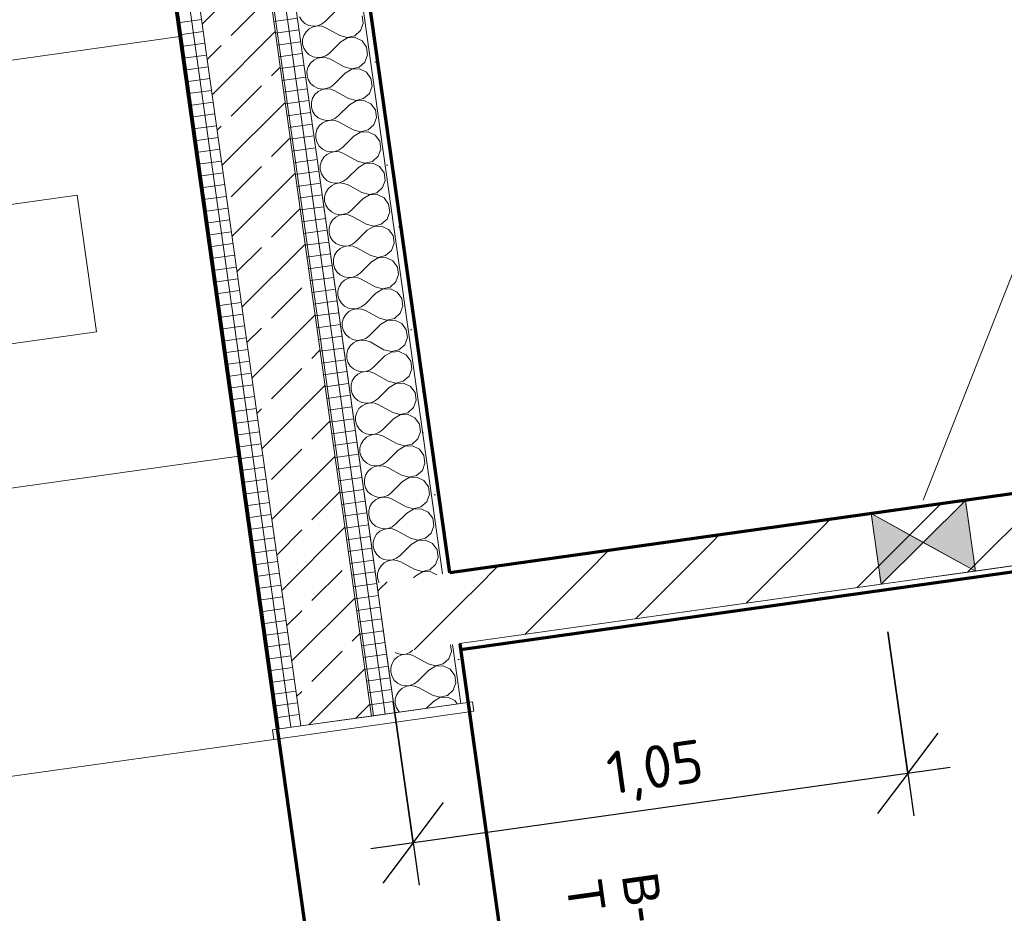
# Model space of a CAD drawing. Header units: millimetres. Extents: x 1523 to 73943, y -91729 to 10268.
# Tile 28 of 39: x 54752 to 56822, y -57042 to -55164. Entities that reach past the tile are written whole.
import ezdxf

# ---------------------------------------------------------------- set-up
doc = ezdxf.new("R2010")
doc.units = ezdxf.units.MM
for name, pattern in [('CAx_nichtHalbton', [20001.0584, 10000, -0.5292, 10000, -0.5292]), ('IMPORT-STRICHPUNKT _7_', [20, 10, -5, 0, -5]), ('Verdeckt 2x', [3.572, 2.3813, -1.1907])]:
    doc.linetypes.add(name, pattern=pattern)
for name, color, linetype, lineweight, true_color in [('20 A--Deckenkonstruktion _Ortbeton_', 7, 'Continuous', 13, 0x656565), ('90 A--Achsraster _1_50_', 7, 'IMPORT-STRICHPUNKT _7_', 13, 0x656565), ('97 A--Etiketten _ Deckensprung', 7, 'Continuous', 13, 0x656565), ('AD', 1, 'Continuous', 13, 0xff0000), ('Neubau_10 A--Wand innen _ Ausbau', 7, 'Continuous', 13, 0x656565), ('Neubau_10 A--Wand innen _tragend_', 7, 'Continuous', 13, 0x656565), ('Neubau_20 A--Gründungsbelag', 7, 'Continuous', 13, 0x656565), ('Xref_706_5_--_ÜP_-1_000_16_Übersichtsplan UG_IFC 2025_01_13_dwg', 7, 'Continuous', 13, 0x767676), ('XX', 7, 'Continuous', 18, 0x804040)]:
    doc.layers.add(name, color=color, linetype=linetype, lineweight=lineweight, true_color=true_color)
for name, color, linetype, lineweight in [('AD_Detail', 7, 'Continuous', 13), ('Ax-50_BM-Bem', 7, 'Continuous', 9), ('Ax_BM-Bem', 7, 'Continuous', 9), ('GB_HLS-OBJ', 7, 'Continuous', 18), ('M-EQPM-___-IDEN', 7, 'Continuous', 9)]:
    doc.layers.add(name, color=color, linetype=linetype, lineweight=lineweight)
doc.styles.add('Arial', font='arial.ttf', dxfattribs={"height": 75})
doc.styles.add('ISOCPEUR_2', font='isocpeur.ttf', dxfattribs={"height": 90})
doc.dimstyles.new('KI_1_8_mm_Isocpeur__cm_m__Aufrundung_auf_5_mm_ELT_Gesamtbemaßung_1', dxfattribs={"dimscale": 304.8, "dimtxt": 89.638306, "dimasz": 0.492126, "dimexe": 0.295276, "dimexo": 0.0625, "dimgap": 0.049213, "dimtad": 1, "dimlfac": 0.001, "dimrnd": 0.005, "dimzin": 0, "dimdsep": 46, "dimtxsty": 'ISOCPEUR_2', "dimblk1": 'OBLIQUE', "dimblk2": 'OBLIQUE', "dimsah": 1, "dimcen": 0.09, "dimdle": 0.295276, "dimadec": 0, "dimazin": 0, "dimtfac": 1, "dimtdec": 4, "dimtix": 1, "dimtmove": 0, "dimatfit": 3, "dimfxl": 0.984252, "dimfxlon": 1, "dimtvp": 1, "dimtfill": 1, "dimtolj": 1, "dimtzin": 0, "dimlwd": 25, "dimlwe": 25, "dimarcsym": 2})
pattern_1 = [(86.336, (0, 0), (-86.42598, 5.53439), [0, -50]), (86.336, (-41.615, 27.72), (-86.42598, 5.53439), [0, -50])]
pattern_2 = [(184.336, (0, 0), (-1.890132, 24.928446), []), (274.336, (0, 0), (24.928446, 1.890132), [])]

# ---------------------------------------------------------------- blocks, each defined once
blk = doc.blocks.new('SuD_WD_TB Allgemein - SuD_WD_TB Allgemein-38472476-SuD_-1UG gesamt Plot  - Blatt 9')
at = {"layer": 'AD', "lineweight": 18, "true_color": 0x008040}
blk.add_hatch(color=116, dxfattribs=at).paths.add_polyline_path([(-150, -100), (0, -100), (-75, 0)])
at = {"layer": 'AD_Detail', "lineweight": 18, "true_color": 0x008040}
blk.add_hatch(color=116, dxfattribs=at).paths.add_polyline_path([(-150, 100), (-75, 0), (0, 100)])
at = {"layer": 'AD', "color": 7}
for p, q in [((-150, -100), (0, 100)), ((-150, 100), (0, -100)), ((-150, -100), (-150, 100)), ((-150, 100), (0, 100)), ((0, 100), (0, -100)), ((0, -100), (-150, -100))]:
    blk.add_line(p, q, dxfattribs=at)
at = {"layer": 'AD_Detail'}
for p, q in [((0, 100), (-150, 100)), ((-150, 100), (-75, 0)), ((-75, 0), (0, 100)), ((-75, 0), (-150, -100)), ((0, -100), (-75, 0)), ((-150, -100), (0, -100))]:
    blk.add_line(p, q, dxfattribs=at)
blk = doc.blocks.new('Xref_706_5_--_ÜP_-1_000_11_Übersichtsplan UG_IFC 2024_09_30_dwg__X53-41959618-SuD_-1UG gesamt Plot  - Blatt 9')
at = {"layer": 'Neubau_10 A--Wand innen _tragend_', "color": 9, "true_color": 0xcbcbcb, "flags": 128}
for points in [[(56687.2, -1237), (56701.5, -1236.6), (56716, -1243.9), (56725.4, -1257.1), (56727.4, -1273.2), (56721.5, -1288.4), (56702.3, -1315.6), (56698.1, -1323.8), (56696.3, -1332.8), (56697, -1342), (56700.2, -1350.6), (56705.6, -1358), (56712.9, -1363.7), (56721.4, -1367.2), (56730.5, -1368.2), (56739.6, -1366.6), (56747.9, -1362.7), (56754.8, -1356.6), (56759.8, -1348.9), (56762.5, -1340.1), (56762.7, -1330.9), (56760.3, -1322), (56755.6, -1314.1), (56734.9, -1288), (56728.2, -1273.2), (56729.2, -1257), (56737.8, -1243.2), (56751.9, -1235.1), (56768.1, -1234.7), (56782.6, -1241.9), (56792, -1255.2), (56794, -1271.3), (56788.2, -1286.4), (56769, -1313.7), (56764.8, -1321.9), (56762.9, -1330.9), (56763.6, -1340), (56766.8, -1348.7), (56772.3, -1356.1), (56779.5, -1361.7), (56788, -1365.2), (56797.2, -1366.2), (56806.2, -1364.7), (56814.5, -1360.7), (56815.8, -1359.6)], [(56812.2, -1236.8), (56804.4, -1241.3), (56795.9, -1255.1), (56794.8, -1271.3), (56801.5, -1286.1), (56814.1, -1301.9)], [(56690.6, -1354.7), (56693.2, -1350.8), (56695.8, -1342), (56696, -1332.8), (56693.7, -1323.9), (56689.5, -1316.9)]]:
    blk.add_lwpolyline(points, dxfattribs=at)
blk = doc.blocks.new('Xref_706_5_--_ÜP_-1_000_11_Übersichtsplan UG_IFC 2024_09_30_dwg__X55-41959620-SuD_-1UG gesamt Plot  - Blatt 9')
at = {"layer": 'Neubau_10 A--Wand innen _tragend_', "color": 9, "true_color": 0xcbcbcb, "flags": 128}
for points in [[(55689.4, -1345.1), (55668.7, -1319), (55661.9, -1304.3), (55663, -1288.1), (55671.6, -1274.3), (55685.7, -1266.2), (55701.9, -1265.7), (55716.4, -1273), (55725.8, -1286.2), (55727.8, -1302.3), (55722, -1317.5), (55702.8, -1344.7), (55698.5, -1352.9), (55696.7, -1361.9), (55697.4, -1371.1), (55700.6, -1379.7), (55706, -1387.1), (55713.3, -1392.8), (55721.8, -1396.3), (55731, -1397.3), (55740, -1395.7), (55748.3, -1391.8), (55755.2, -1385.7), (55760.2, -1378), (55762.9, -1369.2), (55763.1, -1360), (55760.7, -1351.1), (55756.1, -1343.2), (55735.3, -1317.1), (55728.6, -1302.3), (55729.6, -1286.1), (55738.2, -1272.3), (55752.3, -1264.3), (55768.5, -1263.8), (55783.1, -1271), (55792.4, -1284.3), (55794.5, -1300.4), (55788.6, -1315.6), (55769.4, -1342.8), (55765.2, -1351), (55763.4, -1360), (55764.1, -1369.2), (55767.3, -1377.8), (55772.7, -1385.2), (55779.9, -1390.9), (55788.5, -1394.3), (55797.6, -1395.3), (55806.7, -1393.8), (55815, -1389.8), (55821.9, -1383.8), (55826.9, -1376), (55829.5, -1367.2), (55829.7, -1358), (55827.4, -1349.2), (55822.7, -1341.2), (55801.9, -1315.2), (55795.2, -1300.4), (55796.3, -1284.2), (55804.9, -1270.4), (55819, -1262.3), (55835.2, -1261.8), (55849.7, -1269.1), (55859.1, -1282.4), (55861.1, -1298.5), (55855.2, -1313.6), (55836, -1340.9), (55831.8, -1349), (55830, -1358), (55830.7, -1367.2), (55833.9, -1375.8), (55839.3, -1383.3), (55846.6, -1388.9), (55855.1, -1392.4), (55864.2, -1393.4), (55873.3, -1391.9), (55881.6, -1387.9), (55888.5, -1381.8), (55893.5, -1374.1), (55896.2, -1365.3), (55896.4, -1356.1), (55894, -1347.2), (55889.3, -1339.3), (55868.6, -1313.2), (55861.9, -1298.4), (55862.9, -1282.2), (55871.5, -1268.5), (55885.6, -1260.4), (55901.8, -1259.9), (55916.3, -1267.2), (55925.7, -1280.4), (55927.7, -1296.5), (55921.9, -1311.7), (55902.7, -1338.9), (55898.5, -1347.1), (55896.6, -1356.1), (55897.3, -1365.3), (55900.5, -1373.9), (55906, -1381.3), (55913.2, -1387), (55921.7, -1390.4), (55930.9, -1391.4), (55939.9, -1389.9), (55948.2, -1386), (55955.2, -1379.9), (55960.1, -1372.2), (55962.8, -1363.4), (55963, -1354.2), (55960.7, -1345.3), (55956, -1337.4), (55935.2, -1311.3), (55928.5, -1296.5), (55929.6, -1280.3), (55938.1, -1266.5), (55952.2, -1258.4), (55968.5, -1258), (55983, -1265.2), (55992.4, -1278.5), (55994.4, -1294.6), (55988.5, -1309.7), (55969.3, -1337), (55965.1, -1345.1), (55963.3, -1354.2), (55964, -1363.3), (55967.2, -1372), (55972.6, -1379.4), (55979.9, -1385), (55988.4, -1388.5), (55997.5, -1389.5), (56006.6, -1388), (56014.9, -1384), (56021.8, -1377.9), (56026.8, -1370.2), (56029.5, -1361.4), (56029.6, -1352.2), (56027.3, -1343.3), (56022.6, -1335.4)], [(56022.6, -1335.4), (56001.8, -1309.3), (55995.1, -1294.6), (55996.2, -1278.4), (56004.8, -1264.6), (56018.9, -1256.5), (56035.1, -1256), (56049.6, -1263.3), (56059, -1276.5), (56061, -1292.6), (56055.2, -1307.8), (56035.9, -1335), (56031.7, -1343.2), (56029.9, -1352.2), (56030.6, -1361.4), (56033.8, -1370), (56039.2, -1377.4), (56046.5, -1383.1), (56055, -1386.6), (56064.2, -1387.6), (56073.2, -1386), (56081.5, -1382.1), (56088.4, -1376), (56093.4, -1368.3), (56096.1, -1359.5), (56096.3, -1350.3), (56093.9, -1341.4), (56089.3, -1333.5), (56068.5, -1307.4), (56061.8, -1292.6), (56062.8, -1276.4), (56071.4, -1262.6), (56085.5, -1254.6), (56101.7, -1254.1), (56116.3, -1261.3), (56125.6, -1274.6), (56127.6, -1290.7), (56121.8, -1305.9), (56102.6, -1333.1), (56098.4, -1341.3), (56096.5, -1350.3), (56097.3, -1359.4), (56100.5, -1368.1), (56105.9, -1375.5), (56113.1, -1381.2), (56121.6, -1384.6), (56130.8, -1385.6), (56139.9, -1384.1), (56148.2, -1380.1), (56155.1, -1374.1), (56160.1, -1366.3), (56162.7, -1357.5), (56162.9, -1348.3), (56160.6, -1339.5), (56155.9, -1331.5), (56135.1, -1305.5), (56128.4, -1290.7), (56129.5, -1274.5), (56138.1, -1260.7), (56152.1, -1252.6), (56168.4, -1252.1), (56182.9, -1259.4), (56192.3, -1272.6), (56194.3, -1288.8), (56188.4, -1303.9), (56169.2, -1331.1), (56165, -1339.3), (56163.2, -1348.3), (56163.9, -1357.5), (56167.1, -1366.1), (56172.5, -1373.6), (56179.8, -1379.2), (56188.3, -1382.7), (56197.4, -1383.7), (56206.5, -1382.1), (56214.8, -1378.2), (56221.7, -1372.1), (56226.7, -1364.4), (56229.4, -1355.6), (56229.6, -1346.4), (56227.2, -1337.5), (56222.5, -1329.6), (56201.8, -1303.5), (56195, -1288.7), (56196.1, -1272.5), (56204.7, -1258.8), (56218.8, -1250.7), (56235, -1250.2), (56249.5, -1257.5), (56258.9, -1270.7), (56260.9, -1286.8), (56255.1, -1302), (56235.9, -1329.2), (56231.6, -1337.4), (56229.8, -1346.4), (56230.5, -1355.6), (56233.7, -1364.2), (56239.2, -1371.6), (56246.4, -1377.3), (56254.9, -1380.7), (56264.1, -1381.7), (56273.1, -1380.2), (56281.4, -1376.3), (56288.3, -1370.2), (56293.3, -1362.5), (56296, -1353.7), (56296.2, -1344.5), (56293.9, -1335.6), (56289.2, -1327.7), (56268.4, -1301.6), (56261.7, -1286.8), (56262.7, -1270.6), (56271.3, -1256.8), (56285.4, -1248.7), (56301.6, -1248.3), (56316.2, -1255.5), (56325.6, -1268.8), (56327.6, -1284.9), (56321.7, -1300), (56302.5, -1327.3), (56298.3, -1335.4), (56296.5, -1344.5), (56297.2, -1353.6), (56300.4, -1362.2), (56305.8, -1369.7), (56313, -1375.3), (56321.6, -1378.8), (56330.7, -1379.8), (56339.8, -1378.3), (56348.1, -1374.3), (56355, -1368.2), (56360, -1360.5), (56362.7, -1351.7), (56362.8, -1342.5), (56360.5, -1333.6), (56355.8, -1325.7), (56335, -1299.6), (56328.3, -1284.9), (56329.4, -1268.7), (56338, -1254.9), (56352.1, -1246.8), (56368.3, -1246.3), (56382.8, -1253.6), (56392.2, -1266.8), (56394.2, -1282.9), (56388.4, -1298.1), (56369.1, -1325.3), (56364.9, -1333.5), (56363.1, -1342.5), (56363.8, -1351.7), (56367, -1360.3), (56372.4, -1367.7), (56379.7, -1373.4), (56388.2, -1376.9), (56397.3, -1377.9), (56406.4, -1376.3), (56414.7, -1372.4), (56421.6, -1366.3), (56426.6, -1358.6), (56429.3, -1349.8), (56429.5, -1340.6), (56427.1, -1331.7), (56422.4, -1323.8), (56401.7, -1297.7), (56395, -1282.9), (56396, -1266.7), (56404.6, -1252.9), (56418.7, -1244.9), (56434.9, -1244.4), (56449.5, -1251.6), (56458.8, -1264.9), (56460.8, -1281), (56455, -1296.1), (56435.8, -1323.4), (56431.6, -1331.6), (56429.7, -1340.6), (56430.5, -1349.7), (56433.6, -1358.4), (56439.1, -1365.8), (56446.3, -1371.5), (56454.8, -1374.9), (56464, -1375.9), (56473.1, -1374.4), (56481.4, -1370.4), (56488.3, -1364.4), (56493.2, -1356.6), (56495.9, -1347.8), (56496.1, -1338.6), (56493.8, -1329.7), (56489.1, -1321.8)], [(56489.1, -1321.8), (56468.3, -1295.8), (56461.6, -1281), (56462.7, -1264.8), (56471.3, -1251), (56485.3, -1242.9), (56501.6, -1242.4), (56516.1, -1249.7), (56525.5, -1262.9), (56527.5, -1279.1), (56521.6, -1294.2), (56502.4, -1321.4), (56498.2, -1329.6), (56496.4, -1338.6), (56497.1, -1347.8), (56500.3, -1356.4), (56505.7, -1363.9), (56513, -1369.5), (56521.5, -1373), (56530.6, -1374), (56539.7, -1372.4), (56541.1, -1371.8)], [(56537.5, -1249.7), (56529.3, -1262.8), (56528.2, -1279), (56535, -1293.8), (56538.9, -1298.8)], [(55340.2, -1407.4), (55348.5, -1403.4), (55355.4, -1397.4), (55360.4, -1389.6), (55363.1, -1380.8), (55363.3, -1371.6), (55360.9, -1362.7), (55356.2, -1354.8), (55335.5, -1328.8)], [(55352.5, -1275.9), (55368.7, -1275.4), (55383.2, -1282.7), (55392.6, -1295.9), (55394.6, -1312.1), (55388.8, -1327.2), (55369.6, -1354.4), (55365.3, -1362.6), (55363.5, -1371.6), (55364.2, -1380.8), (55367.4, -1389.4), (55372.9, -1396.8), (55380.1, -1402.5), (55388.6, -1406), (55397.8, -1407), (55406.8, -1405.4), (55415.1, -1401.5), (55422, -1395.4), (55427, -1387.7), (55429.7, -1378.9), (55429.9, -1369.7), (55427.6, -1360.8), (55422.9, -1352.9), (55402.1, -1326.8), (55395.4, -1312), (55396.4, -1295.8), (55405, -1282), (55419.1, -1274), (55435.4, -1273.5), (55449.9, -1280.7), (55459.3, -1294), (55461.3, -1310.1), (55455.4, -1325.3), (55436.2, -1352.5), (55432, -1360.7), (55430.2, -1369.7), (55430.9, -1378.9), (55434.1, -1387.5), (55439.5, -1394.9), (55446.7, -1400.6), (55455.3, -1404), (55464.4, -1405), (55473.5, -1403.5), (55481.8, -1399.5), (55488.7, -1393.5), (55493.7, -1385.7), (55496.4, -1376.9), (55496.5, -1367.8), (55494.2, -1358.9), (55489.5, -1350.9), (55468.7, -1324.9), (55462, -1310.1), (55463.1, -1293.9), (55471.7, -1280.1), (55485.8, -1272), (55502, -1271.5), (55516.5, -1278.8), (55525.9, -1292.1), (55527.9, -1308.2), (55522.1, -1323.3), (55502.8, -1350.6), (55498.6, -1358.7), (55496.8, -1367.7), (55497.5, -1376.9), (55500.7, -1385.5), (55506.1, -1393), (55513.4, -1398.6), (55521.9, -1402.1), (55531, -1403.1), (55540.1, -1401.6), (55548.4, -1397.6), (55555.3, -1391.5), (55560.3, -1383.8), (55563, -1375), (55563.2, -1365.8), (55560.8, -1356.9), (55556.1, -1349), (55535.4, -1322.9), (55528.7, -1308.1), (55529.7, -1291.9), (55538.3, -1278.2), (55552.4, -1270.1), (55568.6, -1269.6), (55583.2, -1276.9), (55592.5, -1290.1), (55594.5, -1306.2), (55588.7, -1321.4), (55569.5, -1348.6), (55565.3, -1356.8), (55563.4, -1365.8), (55564.2, -1375), (55567.3, -1383.6), (55572.8, -1391), (55580, -1396.7), (55588.5, -1400.1), (55597.7, -1401.1), (55606.8, -1399.6), (55615.1, -1395.7), (55622, -1389.6), (55626.9, -1381.9), (55629.6, -1373.1), (55629.8, -1363.9), (55627.5, -1355), (55622.8, -1347.1), (55602, -1321), (55595.3, -1306.2), (55596.4, -1290), (55605, -1276.2), (55619, -1268.1), (55635.3, -1267.7), (55649.8, -1274.9), (55659.2, -1288.2), (55661.2, -1304.3), (55655.3, -1319.4), (55636.1, -1346.7), (55631.9, -1354.8), (55630.1, -1363.9), (55630.8, -1373), (55634, -1381.7), (55639.4, -1389.1), (55646.7, -1394.7), (55655.2, -1398.2), (55664.3, -1399.2), (55673.4, -1397.7), (55681.7, -1393.7), (55688.6, -1387.6), (55693.6, -1379.9), (55696.3, -1371.1), (55696.4, -1361.9), (55694.1, -1353), (55689.4, -1345.1)]]:
    blk.add_lwpolyline(points, dxfattribs=at)
blk = doc.blocks.new('Xref_706_5_--_ÜP_-1_000_11_Übersichtsplan UG_IFC 2024_09_30_dwg_Tür Ol 1-Fl 27_2-41959622-SuD_-1UG gesamt Plot  - Blatt 9')
at = {"layer": 'Neubau_10 A--Wand innen _tragend_', "color": 9, "true_color": 0xcbcbcb}
blk.add_line((610, 10), (610, 1230), dxfattribs=at)
at = {"layer": 'Neubau_10 A--Wand innen _tragend_', "color": 9, "true_color": 0xcbcbcb, "flags": 128}
for points in [[(-630, -415), (-610, -415), (-610, 10), (-630, 10)], [(630, -415), (610, -415), (610, 10), (630, 10)], [(630, -405), (630, -390), (630, -250), (630, -200), (630, -50), (630, 0), (630, -50), (630, -200), (630, -250), (630, -390)], [(-630, -405), (-630, -390), (-630, -250), (-630, -200), (-630, -50), (-630, 0), (-630, -50), (-630, -200), (-630, -250), (-630, -390)]]:
    blk.add_lwpolyline(points, close=True, dxfattribs=at)
at = {"layer": 'Neubau_10 A--Wand innen _tragend_', "color": 9, "true_color": 0xcbcbcb}
blk.add_arc((610, 10), 1220, 90, 180, dxfattribs=at)
blk = doc.blocks.new('Xref_706_5_--_ÜP_-1_000_11_Übersichtsplan UG_IFC 2024_09_30_dwg__X185-41959755-SuD_-1UG gesamt Plot  - Blatt 9')
at = {"layer": 'Neubau_10 A--Wand innen _ Ausbau', "color": 9, "true_color": 0xcbcbcb}
blk.add_line((56625.6, -1234.5), (56613.9, -1219.8), dxfattribs=at)
blk = doc.blocks.new('Xref_706_5_--_ÜP_-1_000_11_Übersichtsplan UG_IFC 2024_09_30_dwg__X188-41959758-SuD_-1UG gesamt Plot  - Blatt 9')
at = {"layer": 'Neubau_10 A--Wand innen _ Ausbau', "color": 9, "true_color": 0xcbcbcb}
blk.add_line((56689.4, -1314.3), (56676.5, -1298.1), dxfattribs=at)
blk = doc.blocks.new('Xref_706_5_--_ÜP_-1_000_11_Übersichtsplan UG_IFC 2024_09_30_dwg__X189-41959759-SuD_-1UG gesamt Plot  - Blatt 9')
at = {"layer": 'Neubau_10 A--Wand innen _ Ausbau', "color": 9, "true_color": 0xcbcbcb}
blk.add_line((56676.5, -1298.1), (56663.5, -1281.8), dxfattribs=at)
blk = doc.blocks.new('Xref_706_5_--_ÜP_-1_000_11_Übersichtsplan UG_IFC 2024_09_30_dwg__X190-41959760-SuD_-1UG gesamt Plot  - Blatt 9')
at = {"layer": 'Neubau_10 A--Wand innen _ Ausbau', "color": 9, "true_color": 0xcbcbcb, "flags": 128}
blk.add_lwpolyline([(56663.5, -1281.8), (56641.6, -1254.5), (56625.6, -1234.5)], dxfattribs=at)
blk = doc.blocks.new('Xref_706_5_--_ÜP_-1_000_11_Übersichtsplan UG_IFC 2024_09_30_dwg__X191-41959761-SuD_-1UG gesamt Plot  - Blatt 9')
at = {"layer": 'Neubau_10 A--Wand innen _ Ausbau', "color": 9, "true_color": 0xcbcbcb}
blk.add_line((56558.1, -1376.5), (56553.5, -1370.8), dxfattribs=at)
blk = doc.blocks.new('Xref_706_5_--_ÜP_-1_000_11_Übersichtsplan UG_IFC 2024_09_30_dwg__X192-41959762-SuD_-1UG gesamt Plot  - Blatt 9')
at = {"layer": 'Neubau_10 A--Wand innen _ Ausbau', "color": 9, "true_color": 0xcbcbcb}
blk.add_line((56553.5, -1370.8), (56540.6, -1354.6), dxfattribs=at)
blk = doc.blocks.new('Xref_706_5_--_ÜP_-1_000_11_Übersichtsplan UG_IFC 2024_09_30_dwg__X198-41959768-SuD_-1UG gesamt Plot  - Blatt 9')
at = {"layer": 'Neubau_10 A--Wand innen _ Ausbau', "color": 9, "true_color": 0xcbcbcb}
for p, q in [((56519.3, -196.3), (56506.4, -180.1)), ((56526.2, -431.2), (56513.2, -415)), ((56533, -666.1), (56520, -649.9)), ((56539.9, -901), (56526.9, -884.8)), ((56546.7, -1135.9), (56533.7, -1119.7))]:
    blk.add_line(p, q, dxfattribs=at)
blk = doc.blocks.new('Xref_706_5_--_ÜP_-1_000_11_Übersichtsplan UG_IFC 2024_09_30_dwg__X199-41959769-SuD_-1UG gesamt Plot  - Blatt 9')
at = {"layer": 'Neubau_10 A--Wand innen _ Ausbau', "color": 9, "true_color": 0xcbcbcb}
for p, q in [((56532.3, -212.5), (56519.3, -196.3)), ((56539.1, -447.4), (56526.2, -431.2)), ((56546, -682.3), (56533, -666.1)), ((56552.8, -917.2), (56539.9, -901)), ((56559.7, -1152.1), (56546.7, -1135.9))]:
    blk.add_line(p, q, dxfattribs=at)
blk = doc.blocks.new('Xref_706_5_--_ÜP_-1_000_11_Übersichtsplan UG_IFC 2024_09_30_dwg__X200-41959770-SuD_-1UG gesamt Plot  - Blatt 9')
at = {"layer": 'Neubau_10 A--Wand innen _ Ausbau', "color": 9, "true_color": 0xcbcbcb}
for p, q in [((56655.2, -139.8), (56642.3, -123.6)), ((56662.1, -374.7), (56649.1, -358.5)), ((56668.9, -609.6), (56655.9, -593.4)), ((56675.8, -844.5), (56662.8, -828.3)), ((56682.6, -1079.4), (56669.6, -1063.2))]:
    blk.add_line(p, q, dxfattribs=at)
blk = doc.blocks.new('Xref_706_5_--_ÜP_-1_000_11_Übersichtsplan UG_IFC 2024_09_30_dwg__X201-41959771-SuD_-1UG gesamt Plot  - Blatt 9')
at = {"layer": 'Neubau_10 A--Wand innen _ Ausbau', "color": 9, "true_color": 0xcbcbcb}
for p, q in [((56642.3, -123.6), (56629.3, -107.4)), ((56649.1, -358.5), (56636.1, -342.3)), ((56655.9, -593.4), (56643, -577.2)), ((56662.8, -828.3), (56649.8, -812.1)), ((56669.6, -1063.2), (56656.6, -1046.9))]:
    blk.add_line(p, q, dxfattribs=at)
blk = doc.blocks.new('Xref_706_5_--_ÜP_-1_000_11_Übersichtsplan UG_IFC 2024_09_30_dwg__X202-41959772-SuD_-1UG gesamt Plot  - Blatt 9')
at = {"layer": 'Neubau_10 A--Wand innen _ Ausbau', "color": 9, "true_color": 0xcbcbcb}
for p, q in [((56629.3, -107.4), (56525.5, 22.4)), ((56643, -577.2), (56539.1, -447.4)), ((56649.8, -812.1), (56546, -682.3)), ((56656.6, -1046.9), (56552.8, -917.2)), ((56613.9, -1219.8), (56559.7, -1152.1))]:
    blk.add_line(p, q, dxfattribs=at)
at = {"layer": 'Neubau_10 A--Wand innen _ Ausbau', "color": 9, "true_color": 0xcbcbcb, "flags": 128}
blk.add_lwpolyline([(56636.1, -342.3), (56553.1, -238.5), (56532.3, -212.5)], dxfattribs=at)
blk = doc.blocks.new('Xref_706_5_--_ÜP_-1_000_11_Übersichtsplan UG_IFC 2024_09_30_dwg_Standard-Rastermarker_22-41960576-SuD_-1UG gesamt Plot  - Blatt 9')
at = {"layer": '90 A--Achsraster _1_50_', "color": 9, "true_color": 0xcbcbcb}
blk.add_line((0, 0), (40514.6, 0), dxfattribs=at)
blk = doc.blocks.new('Xref_706_5_--_ÜP_-1_000_16_Übersichtsplan UG_IFC 2025_01_13_dwg-35469238-SuD_-1UG gesamt Plot  - Blatt 9')
at = {"layer": 'Neubau_10 A--Wand innen _tragend_', "true_color": 0xcbcbcb}
h = blk.add_hatch(dxfattribs=at)
h.set_pattern_fill('FP_14', color=9, style=0, pattern_type=2)
h.set_pattern_definition(pattern_1)
h.paths.add_polyline_path([(56807.6, 1416.9), (56806.5, 1431.9), (56681.9, 1422.4), (56683, 1407.5)])
h = blk.add_hatch(dxfattribs=at)
h.set_pattern_fill('FP_14', color=9, style=0, pattern_type=2)
h.set_pattern_definition(pattern_1)
h.paths.add_polyline_path([(54540, 1260), (53842, 1207.1), (53868.9, 1194.1), (54515.2, 1243.1)])
h.paths.add_polyline_path([(54540, 1260), (54540, 1260), (54541.1, 1245.1), (54647.5, 1253.1), (54596.2, 1256.4)])
h.paths.add_polyline_path([(56533.4, 1396.1), (56532.3, 1411.1), (54540, 1260), (54647.5, 1253.1), (55814.3, 1341.6)])
h.paths.add_polyline_path([(53843.1, 1192.1), (53842, 1207.1), (53456.1, 1177.8), (53457.3, 1162.9), (53841, 1192)])
h = blk.add_hatch(dxfattribs=at)
h.set_pattern_fill('FP_8', color=9, style=0, pattern_type=2)
h.set_pattern_definition(pattern_2)
h.paths.add_polyline_path([(56822, 1227.5), (56818.2, 1277.3), (54551.7, 1105.5), (54555.5, 1055.6), (56521.2, 1204.7)])
h.paths.add_polyline_path([(54284.5, 1085.2), (54120.8, 1072.8), (54206.3, 1031.6)])
h.paths.add_polyline_path([(54210.8, 1029.5), (54206.3, 1031.6), (54202.1, 1028.8), (54206.1, 1029.1)])
h.paths.add_polyline_path([(53857.5, 1002.7), (53853.7, 1052.5), (53313.3, 1011.6), (53317.1, 961.7), (53828.7, 1000.5)])
h = blk.add_hatch(dxfattribs=at)
h.set_pattern_fill('FP_9', color=9, style=0, pattern_type=2)
h.set_pattern_definition([(131.336, (0, 0), (90.10192, 79.25683), []), (131.336, (-45.05, -39.63), (90.10192, 79.25683), [90, -30])])
h.paths.add_polyline_path([(56833.3, 1077.9), (56822, 1227.5), (54555.5, 1055.6), (54566.8, 906), (56812.3, 1076.3)])
h.paths.add_polyline_path([(54480.6, 899.5), (54210.8, 1029.5), (54202.1, 1028.8), (53955, 859.6), (54392.7, 892.8)])
h.paths.add_polyline_path([(53868.8, 853.1), (53857.5, 1002.7), (53067.8, 942.8), (53079.1, 793.2), (53819.1, 849.3)])
h = blk.add_hatch(dxfattribs=at)
h.set_pattern_fill('FP_8', color=9, style=0, pattern_type=2)
h.set_pattern_definition(pattern_2)
h.paths.add_polyline_path([(53872.6, 803.3), (53868.8, 853.1), (53079.1, 793.2), (53082.9, 743.4), (53807.5, 798.3)])
h.paths.add_polyline_path([(54570.6, 856.2), (54480.6, 899.5), (53955, 859.6), (53872.6, 803.3), (54193.2, 827.6)])
h.paths.add_polyline_path([(56837.1, 1028), (56833.3, 1077.9), (54566.8, 906), (54570.6, 856.2), (56830.1, 1027.5)])
at = {"layer": '20 A--Deckenkonstruktion _Ortbeton_', "color": 9, "true_color": 0xcbcbcb, "flags": 128}
blk.add_lwpolyline([(55708.2, -3525.3), (56595.6, -3458.1), (56258.8, 984.2), (55371.3, 916.9)], close=True, dxfattribs=at)
at = {"layer": '97 A--Etiketten _ Deckensprung', "color": 9, "true_color": 0xcbcbcb, "flags": 128}
for points in [[(55371.3, 916.9), (56258.8, 984.2), (56595.6, -3458.1), (55708.2, -3525.3)], [(56273.8, -3181.6), (55984.6, -3203.5), (55690.1, 680.3), (55979.3, 702.3)]]:
    blk.add_lwpolyline(points, close=True, dxfattribs=at)
at = {"layer": 'Neubau_10 A--Wand innen _ Ausbau', "color": 9, "true_color": 0xcbcbcb}
blk.add_line((56681.9, 1422.4), (56614.2, 2314.9), dxfattribs=at)
at = {"layer": 'Neubau_10 A--Wand innen _ Ausbau', "color": 9, "true_color": 0xcbcbcb, "flags": 128}
for points in [[(56449.5, 2503), (56411.4, 3005.9), (56423.8, 3006.8), (56436.3, 3007.8), (56536, 3015.4), (56548.5, 3016.3), (56560.9, 3017.2), (56545.8, 3216.7), (56400.6, 5131.2)], [(56560.9, 3017.2), (56599.1, 2514.3), (56586.6, 2513.4), (56574.1, 2512.4), (56474.4, 2504.9), (56462, 2503.9), (56449.5, 2503), (56464.6, 2303.5), (56532.3, 1411.1)], [(56464.6, 2303.5), (56477.1, 2304.5), (56489.6, 2305.4), (56589.3, 2313), (56601.7, 2313.9), (56614.2, 2314.9), (56599.1, 2514.3)]]:
    blk.add_lwpolyline(points, dxfattribs=at)
at = {"layer": 'Neubau_10 A--Wand innen _tragend_', "color": 9, "true_color": 0xcbcbcb}
for p, q in [((56532.3, 1411.1), (54540, 1260)), ((56807.6, 1416.9), (56683, 1407.5))]:
    blk.add_line(p, q, dxfattribs=at)
at = {"layer": 'Neubau_10 A--Wand innen _tragend_', "color": 9, "true_color": 0xcbcbcb, "flags": 128}
for points in [[(56533.4, 1396.1), (53442.3, 1161.7), (53404.5, 1660.3), (50462.9, 1437.3), (50461.8, 1452.2), (52765.2, 1626.9), (53418.3, 1676.4), (53419.5, 1661.5), (53456.1, 1177.8), (53680.7, 1194.9), (53929.9, 1213.8), (53931.1, 1198.8), (53941.7, 1059.2), (53945.4, 1009.4), (53956.8, 859.8), (53960.6, 809.9)], [(56818.2, 1277.3), (56693.6, 1267.9), (56544, 1256.5), (53313.3, 1011.6), (53275.5, 1510.1)], [(53680.7, 1194.9), (53681.8, 1179.9), (53692.4, 1040.3), (53696.2, 990.5), (53707.5, 840.9), (53711.3, 791), (53960.6, 809.9), (54570.6, 856.2), (56837.1, 1028), (56806.5, 1431.9), (56681.9, 1422.4)], [(56822, 1227.5), (53067.8, 942.8), (47355.4, 509.6)], [(47345.7, 358.5), (53079.1, 793.2), (53067.8, 942.8), (53064, 992.7), (53053.4, 1132.3), (53052.3, 1147.2), (53064, 992.7), (52814.7, 973.8), (52818.5, 923.9), (52829.8, 774.3), (52833.6, 724.5), (53082.9, 743.4), (53079.1, 793.2), (56833.3, 1077.9)]]:
    blk.add_lwpolyline(points, dxfattribs=at)
at = {"layer": 'Neubau_20 A--Gründungsbelag', "color": 9, "true_color": 0xcbcbcb, "flags": 128}
for points in [[(58627.4, 5986), (56349.2, 5809.2), (56681.9, 1422.4), (56806.5, 1431.9), (56837.1, 1028), (54329.3, 837.9), (54442.7, -657.8), (52947, -771.2), (53258.2, -4874.5), (53008.9, -4893.4), (52584.3, 705.6), (49592.9, 478.7)], [(47368.6, 716.2), (49437.7, 873.1), (49399.9, 1371.7), (50461.8, 1452.2), (53418.3, 1676.4), (53456.1, 1177.8), (56532.3, 1411.1), (56199.7, 5797.6), (47651.5, 5134.4)]]:
    blk.add_lwpolyline(points, dxfattribs=at)
for name, p, rotation in [('Xref_706_5_--_ÜP_-1_000_11_Übersichtsplan UG_IFC 2024_09_30_dwg__X198-41959768-SuD_-1UG gesamt Plot  - Blatt 9', (0, 0), 2.668141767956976), ('Xref_706_5_--_ÜP_-1_000_11_Übersichtsplan UG_IFC 2024_09_30_dwg__X199-41959769-SuD_-1UG gesamt Plot  - Blatt 9', (0, 0), 2.668141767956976), ('Xref_706_5_--_ÜP_-1_000_11_Übersichtsplan UG_IFC 2024_09_30_dwg__X202-41959772-SuD_-1UG gesamt Plot  - Blatt 9', (0, 0), 2.668141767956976), ('Xref_706_5_--_ÜP_-1_000_11_Übersichtsplan UG_IFC 2024_09_30_dwg__X201-41959771-SuD_-1UG gesamt Plot  - Blatt 9', (0, 0), 2.668141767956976), ('Xref_706_5_--_ÜP_-1_000_11_Übersichtsplan UG_IFC 2024_09_30_dwg__X200-41959770-SuD_-1UG gesamt Plot  - Blatt 9', (0, 0), 2.668141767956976), ('Xref_706_5_--_ÜP_-1_000_11_Übersichtsplan UG_IFC 2024_09_30_dwg_Standard-Rastermarker_22-41960576-SuD_-1UG gesamt Plot  - Blatt 9', (87741, 3371.4), 184.3362835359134), ('Xref_706_5_--_ÜP_-1_000_11_Übersichtsplan UG_IFC 2024_09_30_dwg_Tür Ol 1-Fl 27_2-41959622-SuD_-1UG gesamt Plot  - Blatt 9', (57465.3, 1075.7), 184.3362835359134), ('Xref_706_5_--_ÜP_-1_000_11_Übersichtsplan UG_IFC 2024_09_30_dwg__X185-41959755-SuD_-1UG gesamt Plot  - Blatt 9', (0, 0), 2.668141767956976), ('Xref_706_5_--_ÜP_-1_000_11_Übersichtsplan UG_IFC 2024_09_30_dwg__X53-41959618-SuD_-1UG gesamt Plot  - Blatt 9', (0, 0), 2.668141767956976), ('Xref_706_5_--_ÜP_-1_000_11_Übersichtsplan UG_IFC 2024_09_30_dwg__X55-41959620-SuD_-1UG gesamt Plot  - Blatt 9', (0, 0), 2.668141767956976), ('Xref_706_5_--_ÜP_-1_000_11_Übersichtsplan UG_IFC 2024_09_30_dwg__X190-41959760-SuD_-1UG gesamt Plot  - Blatt 9', (0, 0), 2.668141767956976), ('Xref_706_5_--_ÜP_-1_000_11_Übersichtsplan UG_IFC 2024_09_30_dwg__X189-41959759-SuD_-1UG gesamt Plot  - Blatt 9', (0, 0), 2.668141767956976), ('Xref_706_5_--_ÜP_-1_000_11_Übersichtsplan UG_IFC 2024_09_30_dwg__X188-41959758-SuD_-1UG gesamt Plot  - Blatt 9', (0, 0), 2.668141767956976), ('Xref_706_5_--_ÜP_-1_000_11_Übersichtsplan UG_IFC 2024_09_30_dwg__X192-41959762-SuD_-1UG gesamt Plot  - Blatt 9', (0, 0), 2.668141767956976), ('Xref_706_5_--_ÜP_-1_000_11_Übersichtsplan UG_IFC 2024_09_30_dwg__X191-41959761-SuD_-1UG gesamt Plot  - Blatt 9', (0, 0), 2.668141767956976)]:
    blk.add_blockref(name, p, dxfattribs=dict(rotation=rotation))
at = {"layer": 'Neubau_10 A--Wand innen _tragend_', "char_height": 75, "attachment_point": 1, "rotation": 4.3363, "line_spacing_factor": 0.941778, "style": 'Arial'}
for s, insert, width in [('B-U 005.02-St/St', (57183.7, 1806.1), 946.675), ('T 30-S', (57192.6, 1688.6), 375.548)]:
    blk.add_mtext(s, dxfattribs=dict(at, insert=insert, width=width))
blk = doc.blocks.new('DIMBLOCK4-SuD_-1UG gesamt Plot  - Blatt 9')
at = {"layer": 'Ax-50_BM-Bem', "lineweight": 25}
for p, q in [((56577.4, -56450.8), (56631.7, -56837)), ((56619.2, -56747.9), (56577.4, -56450.8)), ((55537.6, -56596.9), (55591.9, -56983.1)), ((55579.4, -56894), (55537.6, -56596.9)), ((56619.2, -56747.9), (56683, -56663.2)), ((56708.3, -56735.4), (55490.3, -56906.5)), ((56619.2, -56747.9), (56555.3, -56832.6)), ((55579.4, -56894), (55643.2, -56809.3)), ((55579.4, -56894), (55515.6, -56978.7))]:
    blk.add_line(p, q, dxfattribs=at)
at = {"layer": 'Ax-50_BM-Bem', "color": 0, "lineweight": 25, "insert": (55981, -56703.7), "char_height": 90, "width": 242.019, "attachment_point": 1, "rotation": 8, "line_spacing_factor": 1.149209, "style": 'ISOCPEUR_2', "bg_fill": 3, "box_fill_scale": 1.25, "bg_fill_color": 256, "bg_fill_true_color": 13158600, "bg_fill_transparency": 0}
blk.add_mtext('1,05', dxfattribs=at)
blk = doc.blocks.new('_Oblique')
at = {"color": 0, "linetype": 'ByBlock', "lineweight": -2}
blk.add_line((-0.5, -0.5), (0.5, 0.5), dxfattribs=at)

msp = doc.modelspace()

# ---------------------------------------------------------------- linework, layer by layer
at = {"layer": 'M-EQPM-___-IDEN'}
msp.add_line((56651.921, -56173.713), (56954.691, -55404.61), dxfattribs=at)
at = {"layer": 'XX', "color": 7, "linetype": 'CAx_nichtHalbton', "lineweight": 70, "true_color": 0xffffff}
for p, q in [((54734.601, -52679.352), (55650.36, -59195.316)), ((55656.166, -56326.589), (55226.817, -53271.612)), ((59989.884, -55717.525), (55656.166, -56326.589)), ((59976.603, -55883.953), (55678.846, -56487.963)), ((55677.117, -56475.659), (55994.432, -58733.47))]:
    msp.add_line(p, q, dxfattribs=at)
at = {"layer": 'XX', "color": 9, "linetype": 'Verdeckt 2x', "true_color": 0xc0c0c0}
msp.add_line((55540.948, -56620.485), (55382.29, -55491.579), dxfattribs=at)

# ---------------------------------------------------------------- block references
at = {"layer": 'GB_HLS-OBJ', "rotation": 97.99999999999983}
msp.add_blockref('SuD_WD_TB Allgemein - SuD_WD_TB Allgemein-38472476-SuD_-1UG gesamt Plot  - Blatt 9', (56641.483, -56188.112), dxfattribs=at)
at = {"layer": 'Xref_706_5_--_ÜP_-1_000_16_Übersichtsplan UG_IFC 2025_01_13_dwg', "color": 9, "true_color": 0xcbcbcb, "rotation": 273.6637164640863}
msp.add_blockref('Xref_706_5_--_ÜP_-1_000_16_Übersichtsplan UG_IFC 2025_01_13_dwg-35469238-SuD_-1UG gesamt Plot  - Blatt 9', (50635.521, 0), dxfattribs=at)

# ---------------------------------------------------------------- next in the draw order: dimensions: what is measured, and where the dimension line sits
at = {"layer": 'Ax_BM-Bem', "lineweight": 25}
dim = msp.add_linear_dim(base=(55579.389, -56894.009), p1=(56577.419, -56450.797), p2=(55537.637, -56596.929), angle=8, dimstyle='KI_1_8_mm_Isocpeur__cm_m__Aufrundung_auf_5_mm_ELT_Gesamtbemaßung_1', override={"dimpost": '<>', "dimfxl": 1050.00008}, dxfattribs=at)
dim.commit()
dim.dimension.update_dxf_attribs({"geometry": 'DIMBLOCK4-SuD_-1UG gesamt Plot  - Blatt 9', "text_midpoint": (56090.929, -56761.527)})

doc.saveas('drawing.dxf')
